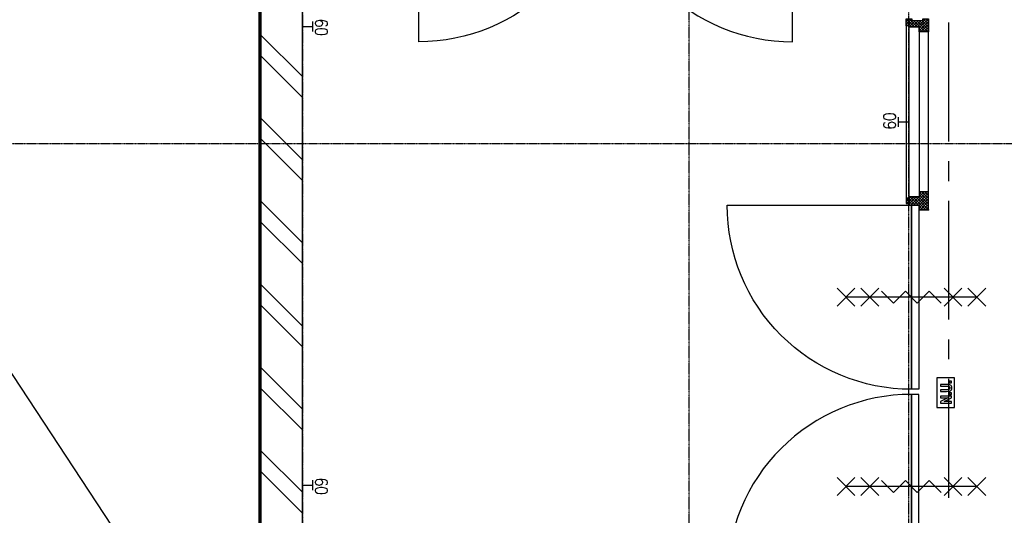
# Model space of a CAD drawing. Extents: x -66955 to 52345, y -20450 to 69550.
# Tile 37 of 132: x -58018 to -53048, y 22761 to 25265. Entities that reach past the tile are written whole.
import ezdxf
from ezdxf.enums import TextEntityAlignment as Align

# ---------------------------------------------------------------- set-up
doc = ezdxf.new("R2010")
doc.units = 0
doc.header["$MEASUREMENT"] = 0
doc.linetypes.add('DASHED', pattern=[0.75, 0.5, -0.25])
doc.linetypes.add('LEEG', pattern=[1, -1])
for name, color, linetype in [('STRAMIEN--05-', 7, 'CONTINUOUS'), ('STRAMIEN--E3-', 7, 'CONTINUOUS'), ('STRAMIEN--E7-', 7, 'CONTINUOUS'), ('VERD1--21-', 7, 'CONTINUOUS'), ('VERD1--22-', 7, 'CONTINUOUS'), ('VERD1--24-', 7, 'CONTINUOUS'), ('VERD1--32-', 7, 'CONTINUOUS'), ('VERD1--E5-', 7, 'CONTINUOUS'), ('VERD1--E6-', 7, 'CONTINUOUS')]:
    doc.layers.add(name, color=color, linetype=linetype)
doc.styles.add('ROMANS', font='ROMANS', dxfattribs={"height": 0.2})
doc.styles.add('txt', font='TXT', dxfattribs={"height": 0.2})

# ---------------------------------------------------------------- blocks, each defined once
blk = doc.blocks.new('*O299')
at = {"layer": 'VERD1--32-', "color": 7, "linetype": 'CONTINUOUS'}
for p, q in [((920, 494.37), (934.14, 508.51)), ((920, 480.23), (948.28, 508.51)), ((920, 466.08), (962.43, 508.51)), ((920, 508.51), (985, 443.51)), ((929.57, 461.51), (976.57, 508.51)), ((934.14, 508.51), (985, 457.65)), ((943.71, 461.51), (990.71, 508.51)), ((945, 448.66), (1004.85, 508.51)), ((945, 434.52), (1010, 499.52)), ((948.28, 508.51), (995.28, 461.51)), ((962.43, 508.51), (1009.43, 461.51)), ((976.57, 508.51), (1010, 475.08)), ((990.71, 508.51), (1010, 489.22)), ((1004.85, 508.51), (1010, 503.36)), ((1828.43, 508.51), (1818, 498.08)), ((1842.57, 508.51), (1818, 483.94)), ((1856.72, 508.51), (1818, 469.79)), ((1876, 446.8), (1818, 504.8)), ((1870.86, 508.51), (1823.86, 461.51)), ((1876, 460.94), (1828.43, 508.51)), ((1885, 508.51), (1838, 461.51)), ((1876, 475.08), (1842.57, 508.51)), ((1885, 480.23), (1856.72, 508.51)), ((1885, 494.37), (1870.86, 508.51)), ((920, 494.37), (985, 429.37)), ((920, 480.23), (938.72, 461.51)), ((920, 466.08), (924.57, 461.51)), ((945, 420.37), (985, 460.37)), ((945, 455.23), (985, 415.23)), ((986.14, 461.51), (1010, 485.37)), ((1000.28, 461.51), (1010, 471.23)), ((1876, 432.66), (1818, 490.66)), ((1833.01, 461.51), (1818, 476.52)), ((1818.86, 461.51), (1818, 462.37)), ((1885, 494.37), (1843, 452.37)), ((1876, 471.23), (1843, 438.23)), ((1876, 457.08), (1843, 424.08)), ((1885, 409.52), (1843, 451.52)), ((945, 441.08), (979, 407.08)), ((945, 426.94), (977.43, 394.51)), ((945, 412.8), (947.29, 410.51)), ((949.28, 410.51), (985, 446.23)), ((951, 398.09), (985, 432.09)), ((951, 406.8), (963.29, 394.51)), ((961.56, 394.51), (985, 417.95)), ((975.71, 394.51), (979, 397.8)), ((1885, 395.37), (1843, 437.37)), ((1871.72, 394.51), (1843, 423.23)), ((1876, 442.94), (1843.57, 410.51)), ((1876, 428.8), (1849, 401.8)), ((1857.58, 394.51), (1849, 403.09)), ((1885, 423.66), (1855.85, 394.51)), ((1885, 409.52), (1869.99, 394.51))]:
    blk.add_line(p, q, dxfattribs=at)
for points in [[(920, 508.51), (1010, 508.51), (1010, 461.51), (985, 461.51), (985, 410.51), (979, 410.51), (979, 394.51), (951, 394.51), (951, 410.51), (945, 410.51), (945, 461.51), (920, 461.51)], [(920, 508.51), (1010, 508.51), (1010, 461.51), (985, 461.51), (985, 410.51), (979, 410.51), (979, 394.51), (951, 394.51), (951, 410.51), (945, 410.51), (945, 461.51), (920, 461.51)], [(1010, 508.51), (1818, 508.51), (1818, 461.51), (1010, 461.51)], [(1885, 508.51), (1818, 508.51), (1818, 461.51), (1843, 461.51), (1843, 410.51), (1849, 410.51), (1849, 394.51), (1885, 394.51), (1885, 424.51), (1876, 424.51), (1876, 478.51), (1885, 478.51)], [(1885, 508.51), (1818, 508.51), (1818, 461.51), (1843, 461.51), (1843, 410.51), (1849, 410.51), (1849, 394.51), (1885, 394.51), (1885, 424.51), (1876, 424.51), (1876, 478.51), (1885, 478.51)], [(-943, 459.51), (-13, 459.51), (-13, 421.51), (-943, 421.51)], [(943, 459.51), (13, 459.51), (13, 421.51), (943, 421.51)], [(1843, 461.51), (985, 461.51), (985, 410.51), (1843, 410.51)], [(979, 410.51), (1849, 410.51), (1849, 394.51), (979, 394.51)]]:
    blk.add_lwpolyline(points, close=True, dxfattribs=at)
for points in [[(-13, 421.5, -0.4142136), (-943, -508.49), (-943, 421.51), (-13, 421.51)], [(13, 421.5, 0.4142136), (943, -508.49), (943, 421.51), (13, 421.51)]]:
    blk.add_lwpolyline(points, format="xyb", dxfattribs=at)
blk.add_point((920, 508.51), dxfattribs=at)
at = {"layer": 'VERD1--32-', "color": 7, "linetype": 'CONTINUOUS', "extrusion": (0, 0, -1), "style": 'txt'}
blk.add_text('67x114', height=10, rotation=270, dxfattribs=at).set_placement((-1862, 476.5))
blk = doc.blocks.new('BI$VS')
at = {"layer": 'VERD1--32-', "color": 7, "linetype": 'CONTINUOUS'}
blk.add_blockref('*O299', (-1885, -508.51), dxfattribs=at)
blk = doc.blocks.new('*O300')
at = {"layer": 'VERD1--E6-', "color": 7, "linetype": 'CONTINUOUS'}
for p, q in [((-285, 45), (-375, -45)), ((-375, 45), (-285, -45)), ((330, 0), (-330, 0)), ((-165, 45), (-255, -45)), ((-255, 45), (-165, -45)), ((255, 45), (165, -45)), ((165, 45), (255, -45)), ((375, 45), (285, -45)), ((285, 45), (375, -45))]:
    blk.add_line(p, q, dxfattribs=at)
blk.add_lwpolyline([(150, -30), (90, 30), (30, -30.02), (-30, 30), (-90, -30), (-150, 30)], dxfattribs=at)
blk = doc.blocks.new('*O301')
at = {"layer": 'VERD1--E6-', "color": 7, "linetype": 'CONTINUOUS'}
for p, q in [((-285, 45), (-375, -45)), ((-375, 45), (-285, -45)), ((330, 0), (-330, 0)), ((-165, 45), (-255, -45)), ((-255, 45), (-165, -45)), ((255, 45), (165, -45)), ((165, 45), (255, -45)), ((375, 45), (285, -45)), ((285, 45), (375, -45))]:
    blk.add_line(p, q, dxfattribs=at)
blk.add_lwpolyline([(150, -30), (90, 30), (30, -30.02), (-30, 30), (-90, -30), (-150, 30)], dxfattribs=at)
blk = doc.blocks.new('*O326')
at = {"layer": 'VERD1--32-', "color": 7, "linetype": 'CONTINUOUS'}
for p, q in [((-1525, 494.37), (-1510.86, 508.51)), ((-1525, 480.23), (-1496.72, 508.51)), ((-1525, 508.51), (-1478, 461.51)), ((-1516, 475.08), (-1482.57, 508.51)), ((-1516, 460.94), (-1468.43, 508.51)), ((-1516, 446.8), (-1458, 504.8)), ((-1510.86, 508.51), (-1463.86, 461.51)), ((-1496.72, 508.51), (-1458, 469.79)), ((-1482.57, 508.51), (-1458, 483.94)), ((-1468.43, 508.51), (-1458, 498.08)), ((-1004.85, 508.51), (-1010, 503.36)), ((-990.71, 508.51), (-1010, 489.22)), ((-976.57, 508.51), (-1010, 475.08)), ((-945, 434.52), (-1010, 499.52)), ((-962.43, 508.51), (-1009.43, 461.51)), ((-945, 448.66), (-1004.85, 508.51)), ((-948.28, 508.51), (-995.28, 461.51)), ((-943.71, 461.51), (-990.71, 508.51)), ((-934.14, 508.51), (-985, 457.65)), ((-920, 508.51), (-985, 443.51)), ((-929.57, 461.51), (-976.57, 508.51)), ((-920, 466.08), (-962.43, 508.51)), ((-920, 480.23), (-948.28, 508.51)), ((-920, 494.37), (-934.14, 508.51)), ((920, 494.37), (934.14, 508.51)), ((920, 480.23), (948.28, 508.51)), ((920, 466.08), (962.43, 508.51)), ((920, 508.51), (985, 443.51)), ((929.57, 461.51), (976.57, 508.51)), ((934.14, 508.51), (985, 457.65)), ((943.71, 461.51), (990.71, 508.51)), ((945, 448.66), (1004.85, 508.51)), ((945, 434.52), (1010, 499.52)), ((948.28, 508.51), (995.28, 461.51)), ((962.43, 508.51), (1009.43, 461.51)), ((976.57, 508.51), (1010, 475.08)), ((990.71, 508.51), (1010, 489.22)), ((1004.85, 508.51), (1010, 503.36)), ((1468.43, 508.51), (1458, 498.08)), ((1482.57, 508.51), (1458, 483.94)), ((1496.72, 508.51), (1458, 469.79)), ((1516, 446.8), (1458, 504.8)), ((1510.86, 508.51), (1463.86, 461.51)), ((1516, 460.94), (1468.43, 508.51)), ((1525, 508.51), (1478, 461.51)), ((1516, 475.08), (1482.57, 508.51)), ((1525, 480.23), (1496.72, 508.51)), ((1525, 494.37), (1510.86, 508.51)), ((-1525, 494.37), (-1483, 452.37)), ((-1525, 480.23), (-1523.28, 478.51)), ((-1525, 409.52), (-1483, 451.52)), ((-1516, 432.66), (-1458, 490.66)), ((-1516, 471.23), (-1483, 438.23)), ((-1516, 457.08), (-1483, 424.08)), ((-1473.01, 461.51), (-1458, 476.52)), ((-1458.86, 461.51), (-1458, 462.37)), ((-986.14, 461.51), (-1010, 485.37)), ((-1000.28, 461.51), (-1010, 471.23)), ((-920, 494.37), (-985, 429.37)), ((-945, 420.37), (-985, 460.37)), ((-945, 455.23), (-985, 415.23)), ((-920, 480.23), (-938.72, 461.51)), ((-920, 466.08), (-924.57, 461.51)), ((920, 494.37), (985, 429.37)), ((920, 480.23), (938.72, 461.51)), ((920, 466.08), (924.57, 461.51)), ((945, 420.37), (985, 460.37)), ((945, 455.23), (985, 415.23)), ((986.14, 461.51), (1010, 485.37)), ((1000.28, 461.51), (1010, 471.23)), ((1516, 432.66), (1458, 490.66)), ((1473.01, 461.51), (1458, 476.52)), ((1458.86, 461.51), (1458, 462.37)), ((1525, 494.37), (1483, 452.37)), ((1516, 471.23), (1483, 438.23)), ((1516, 457.08), (1483, 424.08)), ((1525, 409.52), (1483, 451.52)), ((1525, 480.23), (1523.28, 478.51)), ((-1525, 395.37), (-1483, 437.37)), ((-1525, 423.66), (-1524.15, 424.51)), ((-1525, 423.66), (-1495.85, 394.51)), ((-1525, 409.52), (-1509.99, 394.51)), ((-1516, 442.94), (-1483.57, 410.51)), ((-1516, 428.8), (-1489, 401.8)), ((-1511.72, 394.51), (-1483, 423.23)), ((-1497.58, 394.51), (-1489, 403.09)), ((-949.28, 410.51), (-985, 446.23)), ((-951, 398.09), (-985, 432.09)), ((-961.56, 394.51), (-985, 417.95)), ((-945, 441.08), (-979, 407.08)), ((-975.71, 394.51), (-979, 397.8)), ((-945, 426.94), (-977.43, 394.51)), ((-951, 406.8), (-963.29, 394.51)), ((-945, 412.8), (-947.29, 410.51)), ((945, 441.08), (979, 407.08)), ((945, 426.94), (977.43, 394.51)), ((945, 412.8), (947.29, 410.51)), ((949.28, 410.51), (985, 446.23)), ((951, 398.09), (985, 432.09)), ((951, 406.8), (963.29, 394.51)), ((961.56, 394.51), (985, 417.95)), ((975.71, 394.51), (979, 397.8)), ((1525, 395.37), (1483, 437.37)), ((1511.72, 394.51), (1483, 423.23)), ((1516, 442.94), (1483.57, 410.51)), ((1516, 428.8), (1489, 401.8)), ((1497.58, 394.51), (1489, 403.09)), ((1525, 423.66), (1495.85, 394.51)), ((1525, 409.52), (1509.99, 394.51)), ((1525, 423.66), (1524.15, 424.51)), ((-1525, 395.37), (-1524.14, 394.51)), ((1525, 395.37), (1524.14, 394.51))]:
    blk.add_line(p, q, dxfattribs=at)
for points in [[(-1525, 508.51), (-1458, 508.51), (-1458, 461.51), (-1483, 461.51), (-1483, 410.51), (-1489, 410.51), (-1489, 394.51), (-1525, 394.51), (-1525, 424.51), (-1516, 424.51), (-1516, 478.51), (-1525, 478.51)], [(-1525, 508.51), (-1458, 508.51), (-1458, 461.51), (-1483, 461.51), (-1483, 410.51), (-1489, 410.51), (-1489, 394.51), (-1525, 394.51), (-1525, 424.51), (-1516, 424.51), (-1516, 478.51), (-1525, 478.51)], [(-1010, 508.51), (-1458, 508.51), (-1458, 461.51), (-1010, 461.51)], [(-920, 508.51), (-1010, 508.51), (-1010, 461.51), (-985, 461.51), (-985, 410.51), (-979, 410.51), (-979, 394.51), (-951, 394.51), (-951, 410.51), (-945, 410.51), (-945, 461.51), (-920, 461.51)], [(-920, 508.51), (-1010, 508.51), (-1010, 461.51), (-985, 461.51), (-985, 410.51), (-979, 410.51), (-979, 394.51), (-951, 394.51), (-951, 410.51), (-945, 410.51), (-945, 461.51), (-920, 461.51)], [(920, 508.51), (1010, 508.51), (1010, 461.51), (985, 461.51), (985, 410.51), (979, 410.51), (979, 394.51), (951, 394.51), (951, 410.51), (945, 410.51), (945, 461.51), (920, 461.51)], [(920, 508.51), (1010, 508.51), (1010, 461.51), (985, 461.51), (985, 410.51), (979, 410.51), (979, 394.51), (951, 394.51), (951, 410.51), (945, 410.51), (945, 461.51), (920, 461.51)], [(1010, 508.51), (1458, 508.51), (1458, 461.51), (1010, 461.51)], [(1525, 508.51), (1458, 508.51), (1458, 461.51), (1483, 461.51), (1483, 410.51), (1489, 410.51), (1489, 394.51), (1525, 394.51), (1525, 424.51), (1516, 424.51), (1516, 478.51), (1525, 478.51)], [(1525, 508.51), (1458, 508.51), (1458, 461.51), (1483, 461.51), (1483, 410.51), (1489, 410.51), (1489, 394.51), (1525, 394.51), (1525, 424.51), (1516, 424.51), (1516, 478.51), (1525, 478.51)], [(-1483, 461.51), (-985, 461.51), (-985, 410.51), (-1483, 410.51)], [(-943, 459.51), (-13, 459.51), (-13, 421.51), (-943, 421.51)], [(943, 459.51), (13, 459.51), (13, 421.51), (943, 421.51)], [(1483, 461.51), (985, 461.51), (985, 410.51), (1483, 410.51)], [(-979, 410.51), (-1489, 410.51), (-1489, 394.51), (-979, 394.51)], [(979, 410.51), (1489, 410.51), (1489, 394.51), (979, 394.51)]]:
    blk.add_lwpolyline(points, close=True, dxfattribs=at)
for points in [[(-13, 421.5, -0.4142136), (-943, -508.49), (-943, 421.51), (-13, 421.51)], [(13, 421.5, 0.4142136), (943, -508.49), (943, 421.51), (13, 421.51)]]:
    blk.add_lwpolyline(points, format="xyb", dxfattribs=at)
for p in [(-1525, 508.51), (-920, 508.51), (920, 508.51), (1525, 508.51)]:
    blk.add_point(p, dxfattribs=at)
at = {"layer": 'VERD1--32-', "color": 7, "linetype": 'CONTINUOUS', "style": 'txt'}
for p in [(-1492, 432.51), (1502, 432.51)]:
    blk.add_text('67x114', height=10, rotation=90, dxfattribs=at).set_placement(p)
blk = doc.blocks.new('BI$IIS')
at = {"layer": 'VERD1--32-', "color": 7, "linetype": 'CONTINUOUS'}
blk.add_blockref('*O326', (1525, -508.51), dxfattribs=at)
blk = doc.blocks.new('*O328')
at = {"layer": 'VERD1--E6-', "color": 7, "linetype": 'CONTINUOUS'}
for points in [[(45, -75), (45, 75), (-45, 75), (-45, -75)], [(30, 48.69), (30, 56.88), (19.09, 56.88), (19.09, 48.7)], [(-26.74, 6.14), (3.59, 6.14), (11.97, 6.35), (18.01, 6.99), (21.25, 7.9), (24.32, 9.43), (27.05, 11.6), (29.21, 14.47), (30.63, 18.41), (31.08, 23.84), (30.66, 28.48), (29.37, 32.12), (27.36, 34.98), (24.73, 37.2), (21.49, 38.8), (17.59, 39.82), (11.87, 40.33), (3.13, 40.51), (-26.74, 40.51), (-26.74, 32.33), (4.72, 32.32), (14.38, 31.93), (17.07, 31.12), (19.27, 29.52), (20.77, 27.04), (21.28, 23.6), (20.74, 20.12), (19.15, 17.49), (16.7, 15.67), (13.55, 14.68), (4.05, 14.33), (-26.75, 14.33)], [(30, -52.78), (30, -44.59), (-7.29, -44.59), (30, -27.24), (30, -18.4), (-26.75, -18.4), (-26.74, -26.59), (11.12, -26.59), (-26.75, -44.21), (-26.75, -52.78)], [(30, -10.22), (30, -2.04), (19.09, -2.04), (19.09, -10.22)]]:
    blk.add_lwpolyline(points, close=True, dxfattribs=at)

msp = doc.modelspace()

# ---------------------------------------------------------------- linework, layer by layer
at = {"layer": 'STRAMIEN--05-', "color": 251, "linetype": 'DASHED'}
msp.add_line((-54639, 4749), (-54639, 69050), dxfattribs=at)
at = {"layer": 'STRAMIEN--E3-', "color": 251, "linetype": 'DASHED'}
msp.add_lwpolyline([(41424, 17754), (27710, 17754), (27710, 16354), (15205.48, 16354), (15205.48, 24638), (-66455, 24638)], dxfattribs=at)
at = {"layer": 'STRAMIEN--E7-', "color": 6, "linetype": 'CONTINUOUS'}
for p, q in [((-53330, 25250), (-53330, 24950)), ((-53330, 24950), (-53330, 24650)), ((-53330, 24550), (-53330, 24450)), ((-53330, 24350), (-53330, 24050)), ((-53330, 24050), (-53330, 23750)), ((-53330, 23650), (-53330, 23550)), ((-53330, 23450), (-53330, 23150)), ((-53330, 23150), (-53330, 22850))]:
    msp.add_line(p, q, dxfattribs=at)
at = {"layer": 'VERD1--21-', "color": 7, "linetype": 'CONTINUOUS'}
for p, q in [((-56800, 21565), (-56800, 31415)), ((-56590, 21355), (-56590, 31415)), ((-56590, 24977.5), (-56800, 25187.5)), ((-56590, 24872.5), (-56800, 25082.5)), ((-56590, 24557.5), (-56800, 24767.5)), ((-56590, 24452.5), (-56800, 24662.5)), ((-56590, 24137.5), (-56800, 24347.5)), ((-56590, 24032.5), (-56800, 24242.5)), ((-56590, 23717.5), (-56800, 23927.5)), ((-56590, 23612.5), (-56800, 23822.5)), ((-56590, 23297.5), (-56800, 23507.5)), ((-56590, 23192.5), (-56800, 23402.5)), ((-56590, 22877.5), (-56800, 23087.5)), ((-56590, 22772.5), (-56800, 22982.5))]:
    msp.add_line(p, q, dxfattribs=at)
at = {"layer": 'VERD1--22-', "color": 7, "linetype": 'CONTINUOUS'}
for p, q in [((-56810, 31318.5), (-56810, 21575)), ((-56800, 31318.5), (-56800, 21565))]:
    msp.add_line(p, q, dxfattribs=at)
at = {"layer": 'VERD1--22-', "color": 7, "linetype": 'LEEG'}
msp.add_line((-56805, 31318.5), (-56805, 21570), dxfattribs=at)
at = {"layer": 'VERD1--24-', "color": 7, "linetype": 'CONTINUOUS'}
msp.add_line((-63220, 31315), (-56800, 21565), dxfattribs=at)
at = {"layer": 'VERD1--E5-', "color": 1, "linetype": 'CONTINUOUS'}
for p, q in [((-56540, 25256), (-56540, 25206)), ((-56590, 25231), (-56540, 25231)), ((-53581.92, 24723), (-53581.92, 24773)), ((-53531.92, 24748), (-53581.92, 24748)), ((-56590, 22913), (-56540, 22913)), ((-56540, 22938), (-56540, 22888))]:
    msp.add_line(p, q, dxfattribs=at)
at = {"layer": 'VERD1--E5-', "color": 1, "linetype": 'DASHED'}
msp.add_lwpolyline([(0, 25520), (0, 11615), (-49440, 11635), (-49437.91, 16805), (-53531.92, 16806.65), (-53530, 21573.81), (-53530, 26058), (-56590, 26058), (-56590, 21355), (-63430, 21355), (-63430, 24243), (-65252, 24243), (-65252, 24225), (-65551, 24225)], dxfattribs=at)

# ---------------------------------------------------------------- block references
at = {"layer": 'VERD1--32-', "color": 7, "linetype": 'CONTINUOUS'}
msp.add_blockref('BI$IIS', (-56585, 26170), dxfattribs=at)
at = {"layer": 'VERD1--32-', "color": 7, "linetype": 'CONTINUOUS', "yscale": -1, "rotation": 90}
msp.add_blockref('BI$VS', (-53430, 25270), dxfattribs=at)
at = {"layer": 'VERD1--E6-', "color": 7, "linetype": 'CONTINUOUS'}
for name, p in [('*O300', (-53517, 23863)), ('*O328', (-53344, 23381.26)), ('*O301', (-53517, 22907))]:
    msp.add_blockref(name, p, dxfattribs=at)

# ---------------------------------------------------------------- texts
at = {"layer": 'VERD1--E5-', "color": 1, "linetype": 'CONTINUOUS', "style": 'ROMANS', "width": 0.8}
for rotation, p in [(270, (-56494.66, 25225.84)), (90, (-53627.26, 24753.16)), (270, (-56494.66, 22907.84))]:
    msp.add_text('60', height=62.5, rotation=rotation, dxfattribs=at).set_placement(p, align=Align.MIDDLE)

doc.saveas('drawing.dxf')
